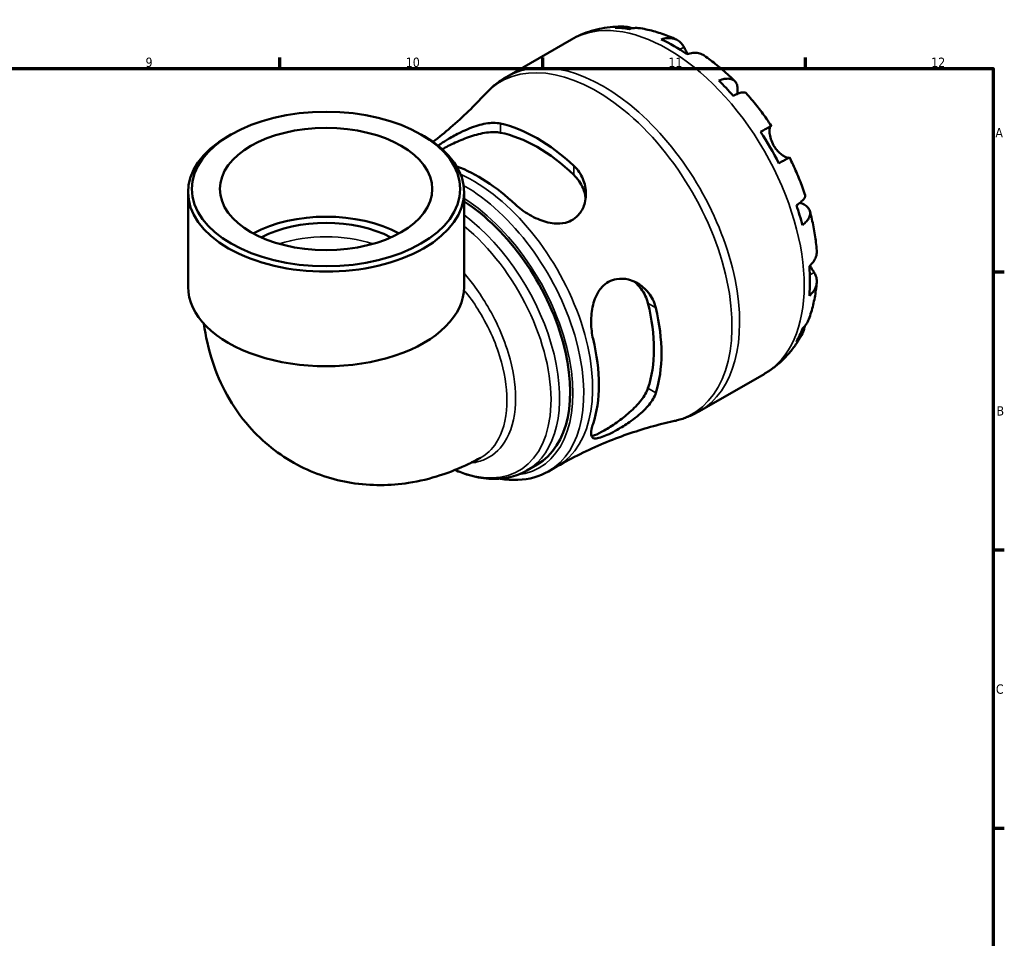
# Model space of a CAD drawing. Header units: millimetres. Extents: x 0 to 902, y 0 to 795.
# Tile 6 of 6: x 561 to 824, y 342 to 587. Entities that reach past the tile are written whole.
import ezdxf

# ---------------------------------------------------------------- set-up
doc = ezdxf.new("R2010")
doc.units = ezdxf.units.MM
for name, color, linetype, lineweight in [('Border (ISO)', 7, 'Continuous', 70), ('Visible (ISO)', 7, 'Continuous', 50), ('Visible Narrow (ISO)', 7, 'Continuous', 35)]:
    doc.layers.add(name, color=color, linetype=linetype, lineweight=lineweight)
doc.styles.add('Note Text (ISO)', font='tahoma.ttf')

# ---------------------------------------------------------------- blocks, each defined once
blk = doc.blocks.new('Borders Default Border')
at = {"layer": 'Border (ISO)'}
for p, q in [((630.75, 574), (630.75, 576.9)), ((700.83, 574), (700.83, 576.9)), ((770.92, 574), (770.92, 576.9)), ((821, 519.75), (823.9, 519.75)), ((821, 445.5), (823.9, 445.5)), ((821, 371.25), (823.9, 371.25))]:
    blk.add_line(p, q, dxfattribs=at)
at = {"layer": 'Border (ISO)', "flags": 128}
blk.add_lwpolyline([(20, 20), (20, 574), (821, 574), (821, 20), (20, 20)], dxfattribs=at)
at = {"layer": 'Border (ISO)', "color": 232, "true_color": 0xca0064, "char_height": 2.5, "attachment_point": 7, "style": 'Note Text (ISO)'}
for s, insert in [('9', (594.88, 574.35)), ('10', (664.29, 574.35)), ('11', (734.37, 574.4)), ('12', (804.46, 574.4)), ('A', (821.59, 555.62)), ('B', (821.89, 481.37)), ('C', (821.73, 407.08))]:
    blk.add_mtext(s, dxfattribs=dict(at, insert=insert))

msp = doc.modelspace()

# ---------------------------------------------------------------- linework, layer by layer
at = {"layer": 'Visible (ISO)'}
for p, q in [((691.246, 571.788), (708.474, 581.71)), ((617.637, 556.351), (616.906, 555.927)), ((668.455, 556.351), (669.187, 555.927)), ((606.22, 515.752), (606.22, 540.989)), ((679.873, 515.752), (679.873, 540.989)), ((742.646, 482.53), (759.875, 492.451)), ((696.56, 466.688), (699.371, 468.307)), ((702.37, 466.468), (704.731, 467.828))]:
    msp.add_line(p, q, dxfattribs=at)
for centre, major_axis, ratio, start_param, end_param in [((735.889, 538.068), (-25.578, 44.417), 0.5780931, 5.8354042, 5.9494356), ((735.889, 538.068), (-25.578, 44.417), 0.5780931, 5.4049542, 5.5944875), ((735.889, 538.068), (-25.578, 44.417), 0.5780931, 5.0500061, 5.1640375), ((699.346, 517.024), (23.403, -40.64), 0.5780931, 2.0581036, 2.6581527), ((699.346, 517.024), (21.987, -38.182), 0.5780931, 2.0381235, 2.6781329), ((735.889, 538.068), (-25.578, 44.417), 0.5780931, 4.619556, 4.8090893), ((643.046, 540.989), (-36.826, 0), 0.5758617, 5.5016397, 10.2063236), ((683.754, 508.045), (-22.623, 39.286), 0.5780931, 5.1890164, 5.683822), ((678.297, 504.903), (21.074, -36.596), 0.5780931, 0, 2.3053356), ((643.046, 518.123), (-28.328, 0), 0.5758617, 3.9550779, 5.4697001), ((735.889, 538.068), (-25.578, 44.417), 0.5780931, 4.2646079, 4.3786393), ((643.046, 518.123), (-25.495, 0), 0.5758617, 3.9669654, 5.4578126), ((735.889, 538.068), (-25.578, 44.417), 0.5780931, 3.8341579, 4.0236912), ((643.046, 515.752), (-36.826, 0), 0.5758617, 0, 3.1415927), ((699.346, 517.024), (21.987, -38.182), 0.5780931, 0.4673272, 1.1073366), ((699.346, 517.024), (23.403, -40.64), 0.5780931, 0.4873073, 1.0873564), ((735.889, 538.068), (25.578, -44.417), 0.5780931, 0.3376171, 0.4516485), ((683.754, 508.045), (-22.623, 39.286), 0.5780931, 3.6182201, 4.239629)]:
    msp.add_ellipse(centre, major_axis=major_axis, ratio=ratio, start_param=start_param, end_param=end_param, dxfattribs=at)
for major_axis in [(35.796, 0), (28.328, 0)]:
    msp.add_ellipse((643.046, 541.831), major_axis=major_axis, ratio=0.5758617, dxfattribs=at)
for points, knots in [([(708.474, 581.71), (709.321, 582.197), (710.197, 582.636), (711.988, 583.408), (712.905, 583.741), (714.762, 584.302), (715.704, 584.53), (717.597, 584.881), (718.549, 585.005), (720.451, 585.155), (721.402, 585.181), (722.348, 585.162)], [5.49972085, 5.49972085, 5.49972085, 5.49972085, 5.56676099, 5.56676099, 5.63380113, 5.63380113, 5.70084126, 5.70084126, 5.7678814, 5.7678814, 5.83492154, 5.83492154, 5.83492154, 5.83492154]), ([(720.134, 584.878), (720.741, 585.049), (721.364, 585.14), (722.531, 585.18), (723.182, 585.128), (724.159, 584.918), (724.492, 584.823), (724.813, 584.711)], [0.23003486, 0.23003486, 0.23003486, 0.23003486, 0.44833783, 0.44833783, 0.67289568, 0.67289568, 0.78991665, 0.78991665, 0.78991665, 0.78991665]), ([(726.959, 584.722), (726.512, 584.797), (726.059, 584.821), (725.107, 584.777), (724.528, 584.682), (723.95, 584.508)], [6.57935547, 6.57935547, 6.57935547, 6.57935547, 6.75690579, 6.75690579, 6.97520876, 6.97520876, 6.97520876, 6.97520876]), ([(726.959, 584.723), (727.615, 584.612), (728.267, 584.481), (729.562, 584.183), (730.204, 584.016), (731.48, 583.647), (732.113, 583.446), (733.369, 583.01), (733.992, 582.776), (735.228, 582.277), (735.841, 582.012), (736.449, 581.733)], [5.94497245, 5.94497245, 5.94497245, 5.94497245, 5.99255162, 5.99255162, 6.04013079, 6.04013079, 6.08770996, 6.08770996, 6.13528912, 6.13528912, 6.18286829, 6.18286829, 6.18286829, 6.18286829]), ([(732.46, 581.758), (733.009, 581.944), (733.545, 582.057), (734.509, 582.15), (735.023, 582.133), (735.982, 581.942), (736.427, 581.768), (737.176, 581.331), (737.548, 581.027), (738.119, 580.365), (738.339, 580.034), (738.519, 579.688)], [0.2300371, 0.2300371, 0.2300371, 0.2300371, 0.4481544, 0.4481544, 0.6727436, 0.6727436, 0.8973328, 0.8973328, 1.1227327, 1.1227327, 1.2981486, 1.2981486, 1.2981486, 1.2981486]), ([(738.519, 579.688), (738.585, 579.559), (738.657, 579.422), (738.82, 579.117), (738.911, 578.948), (739.133, 578.544), (739.267, 578.305), (739.447, 577.996), (739.483, 577.935), (739.52, 577.873)], [-0.78516465, -0.78516465, -0.78516465, -0.78516465, -0.71674204, -0.71674204, -0.64259311, -0.64259311, -0.54817339, -0.54817339, -0.52513775, -0.52513775, -0.52513775, -0.52513775]), ([(743.929, 577.428), (743.84, 577.49), (743.75, 577.547), (743.286, 577.818), (742.841, 577.993), (741.882, 578.183), (741.368, 578.2), (740.404, 578.107), (739.868, 577.994), (739.319, 577.808)], [6.2608959, 6.2608959, 6.2608959, 6.2608959, 6.31513039, 6.31513039, 6.53971958, 6.53971958, 6.76430877, 6.76430877, 6.98242607, 6.98242607, 6.98242607, 6.98242607]), ([(743.93, 577.428), (744.501, 577.031), (745.068, 576.621), (746.189, 575.779), (746.744, 575.346), (747.843, 574.458), (748.387, 574.002), (749.462, 573.069), (749.994, 572.592), (751.045, 571.617), (751.565, 571.119), (752.078, 570.612)], [0.10215415, 0.10215415, 0.10215415, 0.10215415, 0.15041409, 0.15041409, 0.19867404, 0.19867404, 0.24693398, 0.24693398, 0.29519393, 0.29519393, 0.34345388, 0.34345388, 0.34345388, 0.34345388]), ([(685.395, 567.079), (685.732, 567.448), (686.081, 567.808), (686.801, 568.506), (687.172, 568.845), (687.934, 569.5), (688.326, 569.816), (689.129, 570.423), (689.54, 570.714), (690.38, 571.271), (690.809, 571.537), (691.246, 571.788)], [5.31810727, 5.31810727, 5.31810727, 5.31810727, 5.35442998, 5.35442998, 5.3907527, 5.3907527, 5.42707542, 5.42707542, 5.46339813, 5.46339813, 5.49972085, 5.49972085, 5.49972085, 5.49972085]), ([(747.828, 570.757), (748.35, 570.964), (748.844, 571.108), (749.708, 571.273), (750.154, 571.306), (750.952, 571.232), (751.305, 571.125), (751.865, 570.824), (752.126, 570.603), (752.526, 570.033), (752.667, 569.685), (752.827, 568.961), (752.861, 568.517), (752.815, 567.763), (752.781, 567.487), (752.732, 567.208)], [0.2300349, 0.2300349, 0.2300349, 0.2300349, 0.4483378, 0.4483378, 0.6728957, 0.6728957, 0.8974535, 0.8974535, 1.1226267, 1.1226267, 1.3478, 1.3478, 1.5738057, 1.5738057, 1.6947899, 1.6947899, 1.6947899, 1.6947899]), ([(755.126, 567.397), (755.045, 567.487), (754.932, 567.55), (754.615, 567.633), (754.359, 567.639), (753.726, 567.539), (753.349, 567.433), (752.588, 567.159), (752.137, 566.969), (751.644, 566.732)], [6.14481821, 6.14481821, 6.14481821, 6.14481821, 6.3077901, 6.3077901, 6.53234794, 6.53234794, 6.75690579, 6.75690579, 6.97520876, 6.97520876, 6.97520876, 6.97520876]), ([(755.127, 567.397), (755.608, 566.857), (756.083, 566.307), (757.019, 565.192), (757.48, 564.626), (758.387, 563.479), (758.834, 562.897), (759.711, 561.72), (760.142, 561.125), (760.988, 559.919), (761.404, 559.31), (761.811, 558.695)], [0.44157516, 0.44157516, 0.44157516, 0.44157516, 0.4894013, 0.4894013, 0.53722743, 0.53722743, 0.58505357, 0.58505357, 0.6328797, 0.6328797, 0.68070584, 0.68070584, 0.68070584, 0.68070584]), ([(685.395, 567.079), (684.028, 565.584), (682.58, 564.089), (679.527, 561.127), (677.922, 559.659), (674.738, 556.925), (673.172, 555.653), (671.555, 554.414)], [5.31810727, 5.31810727, 5.31810727, 5.31810727, 5.35442998, 5.35442998, 5.3907527, 5.3907527, 5.42343096, 5.42343096, 5.42343096, 5.42343096]), ([(672.937, 553.377), (673.163, 553.545), (673.405, 553.717), (674.273, 554.317), (674.956, 554.754), (676.71, 555.804), (677.808, 556.404), (680.456, 557.692), (682.028, 558.333), (684.994, 559.204), (686.401, 559.455), (688.345, 559.477), (688.973, 559.42), (689.545, 559.295)], [-2.1809201, -2.1809201, -2.1809201, -2.1809201, -2.0670468, -2.0670468, -1.795498, -1.795498, -1.419338, -1.419338, -0.909705, -0.909705, -0.4234207, -0.4234207, -0.1678813, -0.1678813, -0.1678813, -0.1678813]), ([(674.04, 552.443), (675.014, 553), (676.215, 553.623), (678.823, 554.822), (680.234, 555.392), (682.953, 556.3), (684.454, 556.686), (687.238, 557.067), (688.521, 557.057), (689.545, 556.86)], [3.4495172, 3.4495172, 3.4495172, 3.4495172, 3.8568737, 3.8568737, 4.2763526, 4.2763526, 4.7341023, 4.7341023, 5.1918519, 5.1918519, 5.1918519, 5.1918519]), ([(758.977, 557.074), (759.446, 557.344), (759.863, 557.583), (760.544, 557.974), (760.866, 558.159), (761.371, 558.447), (761.553, 558.551), (761.771, 558.674), (761.826, 558.705), (761.791, 558.681), (761.731, 558.646), (761.636, 558.59)], [0.2300371, 0.2300371, 0.2300371, 0.2300371, 0.4481544, 0.4481544, 0.6727436, 0.6727436, 0.8973328, 0.8973328, 1.1227327, 1.1227327, 1.2981486, 1.2981486, 1.2981486, 1.2981486]), ([(761.636, 558.59), (761.615, 558.578), (761.596, 558.561), (761.527, 558.485), (761.482, 558.399), (761.404, 558.151), (761.372, 557.986), (761.325, 557.498), (761.325, 557.144), (761.41, 556.26), (761.512, 555.723), (761.863, 554.586), (762.115, 553.999), (762.436, 553.443)], [-0.78090098, -0.78090098, -0.78090098, -0.78090098, -0.74249641, -0.74249641, -0.64168011, -0.64168011, -0.53308797, -0.53308797, -0.37727943, -0.37727943, -0.19250343, -0.19250343, 0, 0, 0, 0]), ([(762.436, 553.443), (762.625, 553.114), (762.837, 552.8), (763.308, 552.191), (763.567, 551.902), (764.181, 551.302), (764.534, 551.017), (765.184, 550.574), (765.475, 550.414), (765.895, 550.235), (766.043, 550.189), (766.277, 550.147), (766.365, 550.147), (766.431, 550.166)], [0, 0, 0, 0, 0.11375655, 0.11375655, 0.23538098, 0.23538098, 0.39430899, 0.39430899, 0.54630686, 0.54630686, 0.65204055, 0.65204055, 0.7489387, 0.7489387, 0.7489387, 0.7489387]), ([(766.66, 550.294), (766.659, 550.295), (766.605, 550.265), (766.403, 550.15), (766.221, 550.047), (765.716, 549.758), (765.394, 549.573), (764.713, 549.183), (764.296, 548.943), (763.827, 548.673)], [6.1219887, 6.1219887, 6.1219887, 6.1219887, 6.31513039, 6.31513039, 6.53971958, 6.53971958, 6.76430877, 6.76430877, 6.98242607, 6.98242607, 6.98242607, 6.98242607]), ([(766.661, 550.294), (766.99, 549.634), (767.31, 548.969), (767.931, 547.634), (768.232, 546.962), (768.813, 545.614), (769.093, 544.936), (769.633, 543.576), (769.893, 542.894), (770.391, 541.525), (770.63, 540.839), (770.858, 540.151)], [0.89009478, 0.89009478, 0.89009478, 0.89009478, 0.93792256, 0.93792256, 0.98575034, 0.98575034, 1.03357813, 1.03357813, 1.08140591, 1.08140591, 1.12923369, 1.12923369, 1.12923369, 1.12923369]), ([(709.146, 548.008), (709.698, 547.493), (710.184, 546.923), (711.372, 545.176), (711.895, 543.908), (712.469, 541.118), (712.447, 539.578), (711.804, 537.096), (711.34, 536.102), (710.197, 534.644), (709.622, 534.119), (708.323, 533.309), (707.626, 533.022), (705.927, 532.618), (704.921, 532.568), (702.426, 532.8), (700.932, 533.224), (697.984, 534.471), (696.532, 535.316), (694.638, 536.726), (694.072, 537.199), (693.555, 537.69)], [-3.888082, -3.888082, -3.888082, -3.888082, -3.6417165, -3.6417165, -3.1853519, -3.1853519, -2.6657029, -2.6657029, -2.2807969, -2.2807969, -2.0025343, -2.0025343, -1.7393933, -1.7393933, -1.4082958, -1.4082958, -0.9386635, -0.9386635, -0.4431641, -0.4431641, -0.2114046, -0.2114046, -0.2114046, -0.2114046]), ([(709.146, 545.573), (710.17, 544.59), (711.029, 543.367), (711.957, 541.179), (712.196, 540.266), (712.305, 539.377)], [-1.7544572, -1.7544572, -1.7544572, -1.7544572, -1.29670755, -1.29670755, -0.9916529, -0.9916529, -0.9916529, -0.9916529]), ([(768.529, 537.488), (768.981, 537.794), (769.372, 538.088), (769.991, 538.607), (770.273, 538.878), (770.678, 539.373), (770.803, 539.595), (770.891, 539.909), (770.894, 540.037), (770.857, 540.151)], [0.23003486, 0.23003486, 0.23003486, 0.23003486, 0.44833783, 0.44833783, 0.67289568, 0.67289568, 0.89745353, 0.89745353, 1.0611692, 1.0611692, 1.0611692, 1.0611692]), ([(769.461, 538.168), (769.744, 538.067), (770.016, 537.954), (770.703, 537.613), (771.07, 537.363), (771.615, 536.866), (771.845, 536.572), (772.135, 535.945), (772.196, 535.61), (772.174, 534.978), (772.089, 534.622), (771.752, 533.897), (771.499, 533.529), (770.923, 532.867), (770.55, 532.512), (770.109, 532.166)], [5.5033678, 5.5033678, 5.5033678, 5.5033678, 5.6314379, 5.6314379, 5.8574437, 5.8574437, 6.0826169, 6.0826169, 6.3077901, 6.3077901, 6.5323479, 6.5323479, 6.7569058, 6.7569058, 6.9752088, 6.9752088, 6.9752088, 6.9752088]), ([(772.118, 535.903), (772.302, 535.205), (772.473, 534.506), (772.793, 533.107), (772.941, 532.408), (773.211, 531.01), (773.335, 530.311), (773.556, 528.914), (773.653, 528.217), (773.823, 526.824), (773.895, 526.128), (773.954, 525.434)], [1.22732598, 1.22732598, 1.22732598, 1.22732598, 1.27558312, 1.27558312, 1.32384026, 1.32384026, 1.3720974, 1.3720974, 1.42035454, 1.42035454, 1.46861168, 1.46861168, 1.46861168, 1.46861168]), ([(771.97, 521.256), (772.406, 521.637), (772.773, 522.043), (773.337, 522.829), (773.58, 523.28), (773.897, 524.202), (773.969, 524.673), (773.968, 525.212), (773.963, 525.322), (773.953, 525.434)], [0.23003714, 0.23003714, 0.23003714, 0.23003714, 0.44815444, 0.44815444, 0.67274363, 0.67274363, 0.89733283, 0.89733283, 0.95341572, 0.95341572, 0.95341572, 0.95341572]), ([(772.127, 521.397), (772.235, 521.204), (772.342, 521.017), (772.587, 520.601), (772.722, 520.38), (772.978, 519.965), (773.099, 519.773), (773.213, 519.595), (773.216, 519.589), (773.22, 519.584)], [-2.85672969, -2.85672969, -2.85672969, -2.85672969, -2.78540812, -2.78540812, -2.69094331, -2.69094331, -2.59427293, -2.59427293, -2.59108226, -2.59108226, -2.59108226, -2.59108226]), ([(714.275, 501.8), (714.111, 502.487), (713.984, 503.206), (713.718, 505.453), (713.702, 507.033), (714.038, 510.147), (714.398, 511.684), (715.422, 514.028), (715.965, 514.909), (717.163, 516.221), (717.757, 516.697), (719.084, 517.435), (719.805, 517.681), (721.592, 517.98), (722.662, 517.916), (725.101, 517.313), (726.441, 516.614), (728.676, 514.755), (729.596, 513.612), (730.585, 511.608), (730.848, 510.876), (731.025, 510.112)], [-3.8409753, -3.8409753, -3.8409753, -3.8409753, -3.6119494, -3.6119494, -3.1449631, -3.1449631, -2.66969, -2.66969, -2.3314555, -2.3314555, -2.0670468, -2.0670468, -1.795498, -1.795498, -1.419338, -1.419338, -0.909705, -0.909705, -0.4234207, -0.4234207, -0.1678813, -0.1678813, -0.1678813, -0.1678813]), ([(773.22, 519.584), (773.429, 519.256), (773.605, 518.902), (773.892, 518.079), (773.967, 517.607), (773.969, 516.743), (773.897, 516.272), (773.58, 515.35), (773.337, 514.898), (772.773, 514.113), (772.406, 513.707), (771.97, 513.326)], [5.9143146, 5.9143146, 5.9143146, 5.9143146, 6.0897305, 6.0897305, 6.3151304, 6.3151304, 6.5397196, 6.5397196, 6.7643088, 6.7643088, 6.9824261, 6.9824261, 6.9824261, 6.9824261]), ([(725.108, 517.183), (725.831, 516.639), (726.511, 515.97), (727.948, 514.062), (728.58, 512.704), (728.919, 511.325)], [4.42633541, 4.42633541, 4.42633541, 4.42633541, 4.73410227, 4.73410227, 5.19185191, 5.19185191, 5.19185191, 5.19185191]), ([(773.951, 516.796), (773.89, 516.129), (773.814, 515.466), (773.63, 514.145), (773.522, 513.488), (773.274, 512.182), (773.134, 511.533), (772.818, 510.243), (772.643, 509.602), (772.257, 508.332), (772.045, 507.701), (771.815, 507.077)], [1.67115243, 1.67115243, 1.67115243, 1.67115243, 1.71873148, 1.71873148, 1.76631053, 1.76631053, 1.81388958, 1.81388958, 1.86146863, 1.86146863, 1.90904768, 1.90904768, 1.90904768, 1.90904768]), ([(770.109, 504.558), (770.55, 504.97), (770.923, 505.423), (771.443, 506.23), (771.654, 506.643), (771.815, 507.077)], [0.23003486, 0.23003486, 0.23003486, 0.23003486, 0.44833783, 0.44833783, 0.62985271, 0.62985271, 0.62985271, 0.62985271]), ([(610.465, 505.867), (610.916, 502.518), (611.658, 499.102), (614.728, 489.782), (617.856, 483.753), (626.066, 474.402), (630.473, 470.84), (639.945, 465.788), (644.899, 464.184), (655.069, 462.559), (660.243, 462.67), (670.962, 464.318), (676.314, 466.164), (682.208, 469.008), (683.24, 469.542), (684.249, 470.098)], [3.2851639, 3.2851639, 3.2851639, 3.2851639, 3.4513995, 3.4513995, 3.7348091, 3.7348091, 3.9477326, 3.9477326, 4.145729, 4.145729, 4.3623383, 4.3623383, 4.6318808, 4.6318808, 4.6906267, 4.6906267, 4.6906267, 4.6906267]), ([(770.738, 505.225), (770.673, 504.877), (770.586, 504.527), (770.273, 503.564), (769.991, 502.976), (769.372, 501.987), (768.981, 501.495), (768.529, 501.056)], [6.41028672, 6.41028672, 6.41028672, 6.41028672, 6.53234794, 6.53234794, 6.75690579, 6.75690579, 6.97520876, 6.97520876, 6.97520876, 6.97520876]), ([(769.905, 502.863), (769.445, 502.023), (768.944, 501.202), (767.855, 499.609), (767.266, 498.837), (766.004, 497.355), (765.329, 496.644), (763.899, 495.3), (763.143, 494.666), (761.559, 493.489), (760.732, 492.945), (759.875, 492.451)], [2.01902344, 2.01902344, 2.01902344, 2.01902344, 2.0868444, 2.0868444, 2.15466535, 2.15466535, 2.2224863, 2.2224863, 2.29030725, 2.29030725, 2.3581282, 2.3581282, 2.3581282, 2.3581282]), ([(728.919, 488.662), (728.58, 487.674), (727.948, 486.555), (726.229, 484.33), (725.145, 483.222), (723, 481.319), (721.801, 480.382), (719.424, 478.7), (718.249, 477.954), (717.26, 477.384), (716.271, 476.815), (715.375, 476.369), (714.365, 476.017), (714.087, 475.95), (713.851, 475.927)], [-1.7544572, -1.7544572, -1.7544572, -1.7544572, -1.2967075, -1.2967075, -0.8389579, -0.8389579, -0.419479, -0.419479, 0, 0, 0, 0.419479, 0.419479, 0.6171067, 0.6171067, 0.6171067, 0.6171067]), ([(731.025, 487.45), (730.855, 486.91), (730.604, 486.358), (729.683, 484.771), (728.846, 483.743), (726.714, 481.635), (725.368, 480.564), (722.894, 478.862), (721.801, 478.189), (719.965, 477.158), (719.222, 476.771), (717.869, 476.126), (717.272, 475.869), (716.07, 475.43), (715.524, 475.291), (714.476, 475.219), (714.095, 475.398), (713.701, 476.211), (713.706, 476.873), (713.982, 478.174), (714.109, 478.635), (714.275, 479.138)], [-3.888082, -3.888082, -3.888082, -3.888082, -3.6417165, -3.6417165, -3.1853519, -3.1853519, -2.6657029, -2.6657029, -2.2807969, -2.2807969, -2.0025343, -2.0025343, -1.7393933, -1.7393933, -1.4082958, -1.4082958, -0.9386635, -0.9386635, -0.4431641, -0.4431641, -0.2114046, -0.2114046, -0.2114046, -0.2114046]), ([(742.646, 482.53), (742.209, 482.278), (741.764, 482.041), (740.861, 481.593), (740.403, 481.384), (739.474, 480.995), (739.004, 480.814), (738.055, 480.484), (737.576, 480.333), (736.611, 480.061), (736.125, 479.94), (735.636, 479.833)], [2.3581282, 2.3581282, 2.3581282, 2.3581282, 2.39445092, 2.39445092, 2.43077363, 2.43077363, 2.46709635, 2.46709635, 2.50341907, 2.50341907, 2.53974179, 2.53974179, 2.53974179, 2.53974179]), ([(704.731, 467.828), (706.742, 468.986), (708.788, 470.08), (712.923, 472.127), (715.012, 473.08), (719.198, 474.836), (721.296, 475.64), (725.468, 477.094), (727.543, 477.746), (731.637, 478.899), (733.657, 479.401), (735.636, 479.833)], [2.3581282, 2.3581282, 2.3581282, 2.3581282, 2.39445092, 2.39445092, 2.43077363, 2.43077363, 2.46709635, 2.46709635, 2.50341907, 2.50341907, 2.53974179, 2.53974179, 2.53974179, 2.53974179]), ([(677.439, 466.854), (678.604, 466.338), (679.771, 465.899), (682.793, 464.977), (684.642, 464.622), (688.271, 464.379), (690.05, 464.491), (693.453, 465.218), (695.074, 465.833), (696.56, 466.688)], [3.25605455, 3.25605455, 3.25605455, 3.25605455, 3.37163837, 3.37163837, 3.55611128, 3.55611128, 3.7405842, 3.7405842, 3.92505711, 3.92505711, 3.92505711, 3.92505711]), ([(702.37, 466.468), (699.943, 465.07), (697.162, 464.305), (692.671, 464.125), (691.079, 464.239), (689.461, 464.519)], [2.3581282, 2.3581282, 2.3581282, 2.3581282, 2.65215903, 2.65215903, 2.80650241, 2.80650241, 2.80650241, 2.80650241])]:
    msp.add_open_spline(points, degree=3, knots=knots, dxfattribs=at)
at = {"layer": 'Visible Narrow (ISO)'}
for p, q in [((738.519, 579.688), (737.418, 579.054)), ((689.545, 556.86), (689.545, 559.295)), ((761.636, 558.59), (758.984, 557.063)), ((709.146, 548.008), (709.146, 545.573)), ((773.22, 519.584), (772.101, 518.94)), ((728.919, 511.325), (731.025, 510.112)), ((731.025, 487.45), (728.919, 488.662))]:
    msp.add_line(p, q, dxfattribs=at)
for centre, major_axis, ratio, start_param, end_param in [((734.175, 537.08), (-25.7, 44.629), 0.5780931, 3.1415927, 6.2831853), ((716.946, 527.159), (25.7, -44.629), 0.5780931, 0, 3.1415927), ((715.147, 526.123), (-25.541, 44.352), 0.5780931, 2.9599791, 6.4647989), ((682.115, 507.102), (22.616, -39.274), 0.5780931, 0, 2.4584154), ((679.754, 505.741), (22.616, -39.274), 0.5780931, 0, 2.3586168), ((678.297, 504.903), (21.588, -37.488), 0.5780931, 6.0404266, 8.589779), ((675.485, 503.284), (21.074, -36.596), 0.5780931, 0, 2.2106719), ((673.9, 502.371), (20.572, -35.723), 0.5780931, 5.6225166, 8.4349481), ((643.046, 514.404), (25.495, 0), 0.5758617, 1.0577915, 2.0838011)]:
    msp.add_ellipse(centre, major_axis=major_axis, ratio=ratio, start_param=start_param, end_param=end_param, dxfattribs=at)
for points, knots in [([(681.538, 468.689), (682.757, 468.802), (683.914, 469.073), (687.283, 470.41), (689.211, 472.026), (692.39, 476.931), (693.4, 480.506), (693.73, 488.244), (693.234, 492.285), (690.869, 501.141), (688.814, 505.975), (685.135, 512.251), (683.993, 513.989), (681.849, 516.93), (680.874, 518.164), (679.872, 519.345)], [0.4108244, 0.4108244, 0.4108244, 0.4108244, 0.5448101, 0.5448101, 0.8298244, 0.8298244, 1.1762955, 1.1762955, 1.4828353, 1.4828353, 1.8324749, 1.8324749, 1.9724935, 1.9724935, 2.0808092, 2.0808092, 2.0808092, 2.0808092]), ([(679.841, 514.866), (680.046, 514.617), (680.249, 514.365), (681.7, 512.529), (682.857, 510.863), (686.56, 504.831), (688.586, 500.156), (690.929, 491.586), (691.422, 487.67), (691.122, 480.171), (690.15, 476.705), (687.346, 472.371), (685.919, 471.02), (684.249, 470.098)], [-1.99497, -1.99497, -1.99497, -1.99497, -1.9724935, -1.9724935, -1.8324749, -1.8324749, -1.4828353, -1.4828353, -1.1762955, -1.1762955, -0.8298244, -0.8298244, -0.6007342, -0.6007342, -0.6007342, -0.6007342])]:
    msp.add_open_spline(points, degree=3, knots=knots, dxfattribs=at)

# ---------------------------------------------------------------- block references
msp.add_blockref('Borders Default Border', (0, 0))

doc.saveas('drawing.dxf')
